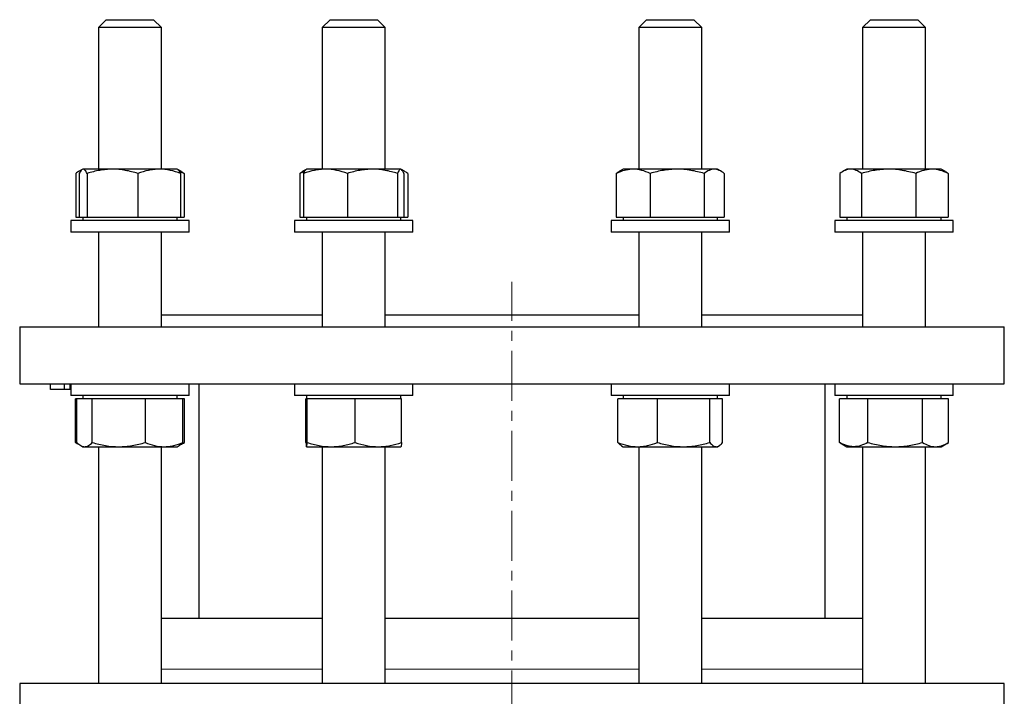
# Model space of a CAD drawing. Header units: millimetres. Extents: x 51 to 760, y 48 to 754.
# Tile 2 of 5: x 60 to 310, y 201 to 373. Entities that reach past the tile are written whole.
import ezdxf

# ---------------------------------------------------------------- set-up
doc = ezdxf.new("R2010")
doc.units = ezdxf.units.MM
doc.linetypes.add('CENTERX2', pattern=[20.32, 12.7, -2.54, 2.54, -2.54])
doc.layers.add('FORMAT', color=7, linetype='Continuous')

msp = doc.modelspace()

# ---------------------------------------------------------------- linework, layer by layer
at = {"color": 7, "linetype": 'Continuous', "lineweight": 25}
for p, q in [((82.39, 373.23), (80.39, 371.23)), ((82.39, 373.23), (89.39, 373.23)), ((89.39, 373.23), (94.39, 373.23)), ((96.39, 371.23), (94.39, 373.23)), ((139.21, 373.23), (137.21, 371.23)), ((139.21, 373.23), (150.1, 373.23)), ((150.1, 373.23), (151.21, 373.23)), ((153.21, 371.23), (151.21, 373.23)), ((219.58, 373.23), (217.58, 371.23)), ((219.58, 373.23), (231.58, 373.23)), ((233.58, 371.23), (231.58, 373.23)), ((276.4, 373.23), (274.4, 371.23)), ((276.4, 373.23), (288.4, 373.23)), ((290.4, 371.23), (288.4, 373.23)), ((80.39, 371.23), (80.39, 335.23)), ((89.72, 371.23), (80.39, 371.23)), ((96.39, 371.23), (89.72, 371.23)), ((96.39, 335.23), (96.39, 371.23)), ((137.21, 371.23), (137.21, 335.23)), ((151.73, 371.23), (137.21, 371.23)), ((153.21, 371.23), (151.73, 371.23)), ((153.21, 335.23), (153.21, 371.23)), ((217.58, 371.23), (217.58, 335.23)), ((233.58, 371.23), (217.58, 371.23)), ((233.58, 335.23), (233.58, 371.23)), ((274.4, 371.23), (274.4, 335.23)), ((290.4, 371.23), (274.4, 371.23)), ((290.4, 335.23), (290.4, 371.23)), ((76.25, 335.16), (75.32, 334.62)), ((76.39, 335.23), (76.26, 335.16)), ((76.51, 335.23), (76.39, 335.23)), ((83.96, 335.23), (76.51, 335.23)), ((95.83, 335.23), (83.96, 335.23)), ((100.39, 335.23), (95.83, 335.23)), ((100.52, 335.16), (100.39, 335.23)), ((101.46, 334.62), (100.52, 335.16)), ((133.13, 335.19), (132.3, 334.71)), ((133.21, 335.23), (133.13, 335.19)), ((138.05, 335.23), (133.21, 335.23)), ((149.97, 335.23), (138.05, 335.23)), ((157.13, 335.23), (149.97, 335.23)), ((157.21, 335.23), (157.13, 335.23)), ((157.3, 335.19), (157.21, 335.23)), ((158.13, 334.71), (157.32, 335.17)), ((213.58, 335.23), (212.66, 334.71)), ((216.16, 335.23), (213.58, 335.23)), ((227.31, 335.23), (216.16, 335.23)), ((236.73, 335.23), (227.31, 335.23)), ((237.58, 335.23), (236.73, 335.23)), ((238.49, 334.71), (237.58, 335.23)), ((270.4, 335.23), (269.33, 334.62)), ((271.38, 335.23), (270.4, 335.23)), ((281.01, 335.23), (271.38, 335.23)), ((292.03, 335.23), (281.01, 335.23)), ((294.4, 335.23), (292.03, 335.23)), ((295.47, 334.62), (294.4, 335.23)), ((74.62, 334.16), (74.62, 323.03)), ((75.51, 334.16), (75.51, 323.03)), ((77.52, 334.16), (77.52, 323.03)), ((90.39, 334.16), (90.39, 323.03)), ((101.26, 334.16), (101.26, 323.03)), ((102.15, 334.16), (102.15, 323.03)), ((131.5, 334.16), (131.5, 323.03)), ((132.49, 334.16), (132.49, 323.03)), ((143.6, 334.16), (143.6, 323.03)), ((156.33, 334.16), (156.33, 323.03)), ((157.94, 334.16), (157.94, 323.03)), ((158.92, 334.16), (158.92, 323.03)), ((211.87, 334.16), (211.87, 323.03)), ((220.46, 334.16), (220.46, 323.03)), ((234.17, 334.16), (234.17, 323.03)), ((239.29, 334.16), (239.29, 323.03)), ((268.64, 334.16), (268.64, 323.03)), ((274.13, 334.16), (274.13, 323.03)), ((287.89, 334.16), (287.89, 323.03)), ((296.16, 334.16), (296.16, 323.03)), ((74.62, 323.03), (75.51, 323.03)), ((75.51, 323.03), (76.51, 323.03)), ((76.39, 323.03), (76.39, 322.23)), ((76.51, 323.03), (77.52, 323.03)), ((77.52, 323.03), (83.96, 323.03)), ((83.96, 323.03), (90.39, 323.03)), ((90.39, 323.03), (95.83, 323.03)), ((95.83, 323.03), (101.26, 323.03)), ((100.39, 322.23), (100.39, 323.03)), ((101.26, 323.03), (102.15, 323.03)), ((131.5, 323.03), (132.49, 323.03)), ((132.49, 323.03), (138.05, 323.03)), ((133.21, 323.03), (133.21, 322.23)), ((138.05, 323.03), (143.6, 323.03)), ((143.6, 323.03), (149.97, 323.03)), ((149.97, 323.03), (156.33, 323.03)), ((156.33, 323.03), (157.13, 323.03)), ((157.13, 323.03), (157.94, 323.03)), ((157.21, 322.23), (157.21, 323.03)), ((157.94, 323.03), (158.92, 323.03)), ((211.87, 323.03), (216.16, 323.03)), ((213.58, 323.03), (213.58, 322.23)), ((216.16, 323.03), (220.46, 323.03)), ((220.46, 323.03), (227.31, 323.03)), ((227.31, 323.03), (234.17, 323.03)), ((234.17, 323.03), (236.73, 323.03)), ((236.73, 323.03), (239.29, 323.03)), ((237.58, 322.23), (237.58, 323.03)), ((268.64, 323.03), (271.38, 323.03)), ((270.4, 323.03), (270.4, 322.23)), ((271.38, 323.03), (274.13, 323.03)), ((274.13, 323.03), (281.01, 323.03)), ((281.01, 323.03), (287.89, 323.03)), ((287.89, 323.03), (292.03, 323.03)), ((292.03, 323.03), (296.16, 323.03)), ((294.4, 322.23), (294.4, 323.03)), ((73.39, 322.23), (73.39, 319.23)), ((103.39, 322.23), (73.39, 322.23)), ((103.39, 319.23), (103.39, 322.23)), ((130.21, 322.23), (130.21, 319.23)), ((160.21, 322.23), (130.21, 322.23)), ((160.21, 319.23), (160.21, 322.23)), ((210.58, 322.23), (210.58, 319.23)), ((240.58, 322.23), (210.58, 322.23)), ((240.58, 319.23), (240.58, 322.23)), ((267.4, 322.23), (267.4, 319.23)), ((297.4, 322.23), (267.4, 322.23)), ((297.4, 319.23), (297.4, 322.23)), ((103.39, 319.23), (73.39, 319.23)), ((80.39, 319.23), (80.39, 295.23)), ((96.39, 295.23), (96.39, 319.23)), ((160.21, 319.23), (130.21, 319.23)), ((137.21, 319.23), (137.21, 295.23)), ((153.21, 295.23), (153.21, 319.23)), ((240.58, 319.23), (210.58, 319.23)), ((217.58, 319.23), (217.58, 295.23)), ((233.58, 295.23), (233.58, 319.23)), ((297.4, 319.23), (267.4, 319.23)), ((274.4, 319.23), (274.4, 295.23)), ((290.4, 295.23), (290.4, 319.23)), ((96.39, 298.23), (137.21, 298.23)), ((153.21, 298.23), (217.58, 298.23)), ((233.58, 298.23), (274.4, 298.23)), ((60.39, 295.23), (60.39, 280.73)), ((60.39, 295.23), (310.39, 295.23)), ((310.39, 280.73), (310.39, 295.23)), ((60.39, 280.73), (310.39, 280.73)), ((68.25, 279.23), (68.25, 280.73)), ((71.81, 279.23), (71.81, 280.73)), ((73.18, 279.23), (73.18, 280.73)), ((73.39, 280.73), (73.39, 277.73)), ((103.39, 277.73), (103.39, 280.73)), ((105.89, 280.73), (105.89, 221.06)), ((130.21, 280.73), (130.21, 277.73)), ((160.21, 277.73), (160.21, 280.73)), ((210.58, 280.73), (210.58, 277.73)), ((240.58, 277.73), (240.58, 280.73)), ((264.89, 221.06), (264.89, 280.73)), ((267.4, 280.73), (267.4, 277.73)), ((297.4, 277.73), (297.4, 280.73)), ((71.81, 279.23), (68.25, 279.23)), ((73.18, 279.23), (71.81, 279.23)), ((73.39, 279.23), (73.18, 279.23)), ((103.39, 277.73), (73.39, 277.73)), ((76.39, 277.73), (76.39, 276.93)), ((100.39, 276.93), (100.39, 277.73)), ((160.21, 277.73), (130.21, 277.73)), ((133.21, 277.73), (133.21, 276.93)), ((157.21, 276.93), (157.21, 277.73)), ((240.58, 277.73), (210.58, 277.73)), ((213.58, 277.73), (213.58, 276.93)), ((237.58, 276.93), (237.58, 277.73)), ((297.4, 277.73), (267.4, 277.73)), ((270.4, 277.73), (270.4, 276.93)), ((294.4, 276.93), (294.4, 277.73)), ((74.53, 265.81), (74.53, 276.93)), ((74.92, 276.93), (74.53, 276.93)), ((74.92, 265.81), (74.92, 276.93)), ((76.87, 276.93), (74.92, 276.93)), ((78.83, 276.93), (76.87, 276.93)), ((78.83, 265.81), (78.83, 276.93)), ((85.56, 276.93), (78.83, 276.93)), ((92.3, 276.93), (85.56, 276.93)), ((92.3, 265.81), (92.3, 276.93)), ((97.07, 276.93), (92.3, 276.93)), ((101.85, 276.93), (97.07, 276.93)), ((101.85, 265.81), (101.85, 276.93)), ((102.24, 276.93), (101.85, 276.93)), ((102.24, 265.81), (102.24, 276.93)), ((133.05, 265.81), (133.05, 276.93)), ((133.22, 276.93), (133.05, 276.93)), ((133.38, 276.93), (133.22, 276.93)), ((133.38, 265.81), (133.38, 276.93)), ((139.47, 276.93), (133.38, 276.93)), ((145.55, 276.93), (139.47, 276.93)), ((145.55, 265.81), (145.55, 276.93)), ((151.46, 276.93), (145.55, 276.93)), ((157.38, 276.93), (151.46, 276.93)), ((157.38, 265.81), (157.38, 276.93)), ((212.28, 265.81), (212.28, 276.93)), ((217.3, 276.93), (212.28, 276.93)), ((222.31, 276.93), (217.3, 276.93)), ((222.31, 265.81), (222.31, 276.93)), ((228.96, 276.93), (222.31, 276.93)), ((235.61, 276.93), (228.96, 276.93)), ((235.61, 265.81), (235.61, 276.93)), ((237.24, 276.93), (235.61, 276.93)), ((238.87, 276.93), (237.24, 276.93)), ((238.87, 265.81), (238.87, 276.93)), ((268.55, 265.81), (268.55, 276.93)), ((272.16, 276.93), (268.55, 276.93)), ((275.77, 276.93), (272.16, 276.93)), ((275.77, 265.81), (275.77, 276.93)), ((282.69, 276.93), (275.77, 276.93)), ((289.62, 276.93), (282.69, 276.93)), ((289.62, 265.81), (289.62, 276.93)), ((292.94, 276.93), (289.62, 276.93)), ((296.25, 276.93), (292.94, 276.93)), ((296.25, 265.81), (296.25, 276.93)), ((74.72, 265.7), (74.53, 265.81)), ((74.72, 265.7), (75.88, 265.03)), ((75.88, 265.03), (76.39, 264.73)), ((100.39, 264.73), (100.89, 265.03)), ((100.89, 265.03), (102.06, 265.7)), ((268.73, 265.7), (268.55, 265.81)), ((268.73, 265.7), (270.4, 264.73)), ((294.4, 264.73), (296.07, 265.7)), ((76.39, 264.73), (76.87, 264.73)), ((76.87, 264.73), (85.56, 264.73)), ((80.39, 264.73), (80.39, 204.56)), ((85.56, 264.73), (97.07, 264.73)), ((96.39, 204.56), (96.39, 264.73)), ((97.07, 264.73), (100.39, 264.73)), ((133.22, 264.73), (139.47, 264.73)), ((137.21, 264.73), (137.21, 204.56)), ((139.47, 264.73), (151.46, 264.73)), ((151.46, 264.73), (157.21, 264.73)), ((153.21, 204.56), (153.21, 264.73)), ((213.23, 264.94), (213.58, 264.73)), ((213.58, 264.73), (217.3, 264.73)), ((217.3, 264.73), (228.96, 264.73)), ((217.58, 264.73), (217.58, 204.56)), ((228.96, 264.73), (237.24, 264.73)), ((233.58, 204.56), (233.58, 264.73)), ((237.24, 264.73), (237.58, 264.73)), ((237.58, 264.73), (237.93, 264.94)), ((270.4, 264.73), (272.16, 264.73)), ((272.16, 264.73), (282.69, 264.73)), ((274.4, 264.73), (274.4, 204.56)), ((282.69, 264.73), (292.94, 264.73)), ((290.4, 204.56), (290.4, 264.73)), ((292.94, 264.73), (294.4, 264.73)), ((137.21, 221.06), (96.39, 221.06)), ((217.58, 221.06), (153.21, 221.06)), ((274.4, 221.06), (233.58, 221.06)), ((60.39, 204.56), (60.39, 192.56)), ((310.39, 204.56), (60.39, 204.56)), ((310.39, 192.56), (310.39, 204.56))]:
    msp.add_line(p, q, dxfattribs=at)
at = {"color": 8, "linetype": 'Continuous', "lineweight": 18}
for p, q in [((96.39, 208.22), (137.21, 208.22)), ((153.21, 208.22), (217.58, 208.22)), ((233.58, 208.22), (274.4, 208.22))]:
    msp.add_line(p, q, dxfattribs=at)
at = {"color": 7, "linetype": 'Continuous', "lineweight": 25}
for points, knots in [([(76.51, 335.23), (76.43, 335.23), (76.34, 335.21), (76.17, 335.11), (76.09, 335.04), (75.84, 334.76), (75.67, 334.49), (75.51, 334.16)], [0, 0, 0, 0, 0.25, 0.25, 0.5, 0.5, 1, 1, 1, 1]), ([(77.52, 334.16), (77.35, 334.49), (77.19, 334.76), (76.85, 335.13), (76.68, 335.23), (76.51, 335.23)], [0, 0, 0, 0, 0.5, 0.5, 1, 1, 1, 1]), ([(83.96, 335.23), (83.41, 335.23), (82.86, 335.21), (81.78, 335.11), (81.24, 335.04), (79.63, 334.76), (78.57, 334.49), (77.52, 334.16)], [0, 0, 0, 0, 0.25, 0.25, 0.5, 0.5, 1, 1, 1, 1]), ([(90.39, 334.16), (89.34, 334.49), (88.28, 334.76), (86.14, 335.13), (85.05, 335.23), (83.96, 335.23)], [0, 0, 0, 0, 0.5, 0.5, 1, 1, 1, 1]), ([(95.83, 335.23), (95.37, 335.23), (94.9, 335.21), (93.99, 335.11), (93.53, 335.04), (92.18, 334.76), (91.28, 334.49), (90.39, 334.16)], [0, 0, 0, 0, 0.25, 0.25, 0.5, 0.5, 1, 1, 1, 1]), ([(101.26, 334.16), (100.38, 334.49), (99.48, 334.76), (97.67, 335.13), (96.76, 335.23), (95.83, 335.23)], [0, 0, 0, 0, 0.5, 0.5, 1, 1, 1, 1]), ([(100.52, 335.15), (100.56, 335.13), (100.66, 335.07), (100.82, 334.89), (100.99, 334.65), (101.14, 334.41), (101.22, 334.24), (101.26, 334.16)], [0, 0, 0, 0, 0.158372, 0.407677, 0.657009, 0.828434, 1, 1, 1, 1]), ([(138.05, 335.23), (137.58, 335.23), (137.11, 335.21), (136.16, 335.11), (135.69, 335.04), (134.3, 334.76), (133.39, 334.49), (132.49, 334.16)], [0, 0, 0, 0, 0.25, 0.25, 0.5, 0.5, 1, 1, 1, 1]), ([(132.49, 334.16), (132.53, 334.27), (132.62, 334.47), (132.75, 334.74), (132.88, 334.95), (133.01, 335.11), (133.09, 335.16), (133.13, 335.18)], [0, 0, 0, 0, 0.20631, 0.412678, 0.618939, 0.829096, 1, 1, 1, 1]), ([(143.6, 334.16), (142.7, 334.49), (141.77, 334.76), (139.92, 335.13), (138.99, 335.23), (138.05, 335.23)], [0, 0, 0, 0, 0.5, 0.5, 1, 1, 1, 1]), ([(149.97, 335.23), (149.43, 335.23), (148.88, 335.21), (147.81, 335.11), (147.28, 335.04), (145.69, 334.76), (144.64, 334.49), (143.6, 334.16)], [0, 0, 0, 0, 0.25, 0.25, 0.5, 0.5, 1, 1, 1, 1]), ([(156.33, 334.16), (155.29, 334.49), (154.24, 334.76), (152.12, 335.13), (151.05, 335.23), (149.97, 335.23)], [0, 0, 0, 0, 0.5, 0.5, 1, 1, 1, 1]), ([(157.13, 335.23), (157.06, 335.23), (156.99, 335.21), (156.86, 335.11), (156.79, 335.04), (156.59, 334.76), (156.46, 334.49), (156.33, 334.16)], [0, 0, 0, 0, 0.25, 0.25, 0.5, 0.5, 1, 1, 1, 1]), ([(157.94, 334.16), (157.8, 334.49), (157.67, 334.76), (157.4, 335.13), (157.27, 335.23), (157.13, 335.23)], [0, 0, 0, 0, 0.5, 0.5, 1, 1, 1, 1]), ([(158.92, 334.16), (158.79, 334.27), (158.51, 334.48), (158.09, 334.73), (157.75, 334.92), (157.55, 334.99), (157.48, 335.01)], [0, 0, 0, 0, 0.29085, 0.581783, 0.872564, 1, 1, 1, 1]), ([(216.16, 335.23), (215.8, 335.23), (215.43, 335.21), (214.71, 335.11), (214.35, 335.04), (213.27, 334.76), (212.57, 334.49), (211.87, 334.16)], [0, 0, 0, 0, 0.25, 0.25, 0.5, 0.5, 1, 1, 1, 1]), ([(220.46, 334.16), (219.76, 334.49), (219.05, 334.76), (217.62, 335.13), (216.89, 335.23), (216.16, 335.23)], [0, 0, 0, 0, 0.5, 0.5, 1, 1, 1, 1]), ([(227.31, 335.23), (226.74, 335.23), (226.15, 335.21), (224.99, 335.11), (224.41, 335.04), (222.69, 334.76), (221.57, 334.49), (220.46, 334.16)], [0, 0, 0, 0, 0.25, 0.25, 0.5, 0.5, 1, 1, 1, 1]), ([(234.17, 334.16), (233.06, 334.49), (231.91, 334.76), (229.62, 335.13), (228.47, 335.23), (227.31, 335.23)], [0, 0, 0, 0, 0.5, 0.5, 1, 1, 1, 1]), ([(236.73, 335.23), (236.51, 335.23), (236.29, 335.21), (235.86, 335.11), (235.65, 335.04), (235.01, 334.76), (234.59, 334.49), (234.17, 334.16)], [0, 0, 0, 0, 0.25, 0.25, 0.5, 0.5, 1, 1, 1, 1]), ([(239.29, 334.16), (238.87, 334.49), (238.45, 334.76), (237.59, 335.13), (237.16, 335.23), (236.73, 335.23)], [0, 0, 0, 0, 0.5, 0.5, 1, 1, 1, 1]), ([(271.38, 335.23), (271.15, 335.23), (270.92, 335.21), (270.45, 335.11), (270.22, 335.04), (269.54, 334.76), (269.09, 334.49), (268.64, 334.16)], [0, 0, 0, 0, 0.25, 0.25, 0.5, 0.5, 1, 1, 1, 1]), ([(274.13, 334.16), (273.68, 334.49), (273.23, 334.76), (272.31, 335.13), (271.85, 335.23), (271.38, 335.23)], [0, 0, 0, 0, 0.5, 0.5, 1, 1, 1, 1]), ([(281.01, 335.23), (280.42, 335.23), (279.84, 335.21), (278.68, 335.11), (278.1, 335.04), (276.38, 334.76), (275.25, 334.49), (274.13, 334.16)], [0, 0, 0, 0, 0.25, 0.25, 0.5, 0.5, 1, 1, 1, 1]), ([(287.89, 334.16), (286.76, 334.49), (285.63, 334.76), (283.34, 335.13), (282.18, 335.23), (281.01, 335.23)], [0, 0, 0, 0, 0.5, 0.5, 1, 1, 1, 1]), ([(292.03, 335.23), (291.68, 335.23), (291.33, 335.21), (290.62, 335.11), (290.27, 335.04), (289.24, 334.76), (288.56, 334.49), (287.89, 334.16)], [0, 0, 0, 0, 0.25, 0.25, 0.5, 0.5, 1, 1, 1, 1]), ([(296.16, 334.16), (295.49, 334.49), (294.8, 334.76), (293.42, 335.13), (292.73, 335.23), (292.03, 335.23)], [0, 0, 0, 0, 0.5, 0.5, 1, 1, 1, 1]), ([(76.02, 334.96), (75.98, 334.94), (75.79, 334.87), (75.47, 334.71), (75.04, 334.46), (74.76, 334.26), (74.62, 334.16)], [0, 0, 0, 0, 0.0876151, 0.3916771, 0.695877, 1, 1, 1, 1]), ([(102.15, 334.16), (101.9, 334.28), (101.52, 334.46), (101.13, 334.6), (100.98, 334.66)], [0, 0, 0, 0, 0.635837, 1, 1, 1, 1]), ([(101.46, 334.61), (101.55, 334.56), (101.78, 334.43), (102.01, 334.26), (102.15, 334.16)], [0, 0, 0, 0, 0.392236, 1, 1, 1, 1]), ([(131.5, 334.16), (131.64, 334.27), (131.9, 334.47), (132.17, 334.63), (132.3, 334.71)], [0, 0, 0, 0, 0.521308, 1, 1, 1, 1]), ([(132.72, 334.66), (132.53, 334.59), (132.12, 334.44), (131.72, 334.26), (131.5, 334.16)], [0, 0, 0, 0, 0.456018, 1, 1, 1, 1]), ([(211.87, 334.16), (212, 334.27), (212.27, 334.47), (212.54, 334.63), (212.66, 334.71)], [0, 0, 0, 0, 0.521308, 1, 1, 1, 1]), ([(295.47, 334.61), (295.56, 334.56), (295.79, 334.43), (296.02, 334.26), (296.16, 334.16)], [0, 0, 0, 0, 0.392236, 1, 1, 1, 1]), ([(74.53, 265.81), (74.69, 265.72), (74.97, 265.57), (75.25, 265.44), (75.39, 265.38)], [0, 0, 0, 0, 0.534274, 1, 1, 1, 1]), ([(74.92, 265.81), (75.24, 265.48), (75.56, 265.21), (76.21, 264.84), (76.54, 264.73), (76.87, 264.73)], [0, 0, 0, 0, 0.5, 0.5, 1, 1, 1, 1]), ([(76.87, 264.73), (77.04, 264.73), (77.21, 264.76), (77.54, 264.86), (77.7, 264.93), (78.19, 265.21), (78.51, 265.48), (78.83, 265.81)], [0, 0, 0, 0, 0.25, 0.25, 0.5, 0.5, 1, 1, 1, 1]), ([(78.83, 265.81), (79.92, 265.48), (81.05, 265.21), (83.29, 264.84), (84.42, 264.73), (85.56, 264.73)], [0, 0, 0, 0, 0.5, 0.5, 1, 1, 1, 1]), ([(85.56, 264.73), (86.13, 264.73), (86.7, 264.76), (87.85, 264.86), (88.42, 264.93), (90.1, 265.21), (91.21, 265.48), (92.3, 265.81)], [0, 0, 0, 0, 0.25, 0.25, 0.5, 0.5, 1, 1, 1, 1]), ([(92.3, 265.81), (93.08, 265.48), (93.86, 265.21), (95.46, 264.84), (96.26, 264.73), (97.07, 264.73)], [0, 0, 0, 0, 0.5, 0.5, 1, 1, 1, 1]), ([(97.07, 264.73), (97.48, 264.73), (97.89, 264.76), (98.69, 264.86), (99.09, 264.93), (100.29, 265.21), (101.07, 265.48), (101.85, 265.81)], [0, 0, 0, 0, 0.25, 0.25, 0.5, 0.5, 1, 1, 1, 1]), ([(101.85, 265.81), (101.75, 265.7), (101.54, 265.49), (101.22, 265.24), (101, 265.08), (100.9, 265.03), (100.89, 265.03)], [0, 0, 0, 0, 0.3327193, 0.6655329, 0.998173, 1, 1, 1, 1]), ([(101.3, 265.31), (101.44, 265.37), (101.76, 265.52), (102.07, 265.71), (102.24, 265.81)], [0, 0, 0, 0, 0.458525, 1, 1, 1, 1]), ([(133.05, 265.81), (133.08, 265.48), (133.1, 265.21), (133.16, 264.84), (133.19, 264.73), (133.22, 264.73)], [0, 0, 0, 0, 0.5, 0.5, 1, 1, 1, 1]), ([(133.22, 264.73), (133.23, 264.73), (133.24, 264.76), (133.27, 264.86), (133.29, 264.93), (133.33, 265.21), (133.36, 265.48), (133.38, 265.81)], [0, 0, 0, 0, 0.25, 0.25, 0.5, 0.5, 1, 1, 1, 1]), ([(133.38, 265.81), (134.38, 265.48), (135.38, 265.21), (137.41, 264.84), (138.43, 264.73), (139.47, 264.73)], [0, 0, 0, 0, 0.5, 0.5, 1, 1, 1, 1]), ([(139.47, 264.73), (139.98, 264.73), (140.5, 264.76), (141.53, 264.86), (142.03, 264.93), (143.55, 265.21), (144.55, 265.48), (145.55, 265.81)], [0, 0, 0, 0, 0.25, 0.25, 0.5, 0.5, 1, 1, 1, 1]), ([(145.55, 265.81), (146.51, 265.48), (147.49, 265.21), (149.47, 264.84), (150.46, 264.73), (151.46, 264.73)], [0, 0, 0, 0, 0.5, 0.5, 1, 1, 1, 1]), ([(151.46, 264.73), (151.96, 264.73), (152.46, 264.76), (153.47, 264.86), (153.97, 264.93), (155.45, 265.21), (156.42, 265.48), (157.38, 265.81)], [0, 0, 0, 0, 0.25, 0.25, 0.5, 0.5, 1, 1, 1, 1]), ([(157.38, 265.81), (157.35, 265.48), (157.32, 265.21), (157.27, 264.84), (157.24, 264.73), (157.21, 264.73)], [0, 0, 0, 0, 0.5, 0.5, 1, 1, 1, 1]), ([(212.28, 265.81), (213.1, 265.48), (213.93, 265.21), (215.6, 264.84), (216.44, 264.73), (217.3, 264.73)], [0, 0, 0, 0, 0.5, 0.5, 1, 1, 1, 1]), ([(213.23, 264.94), (213.15, 264.99), (212.97, 265.09), (212.73, 265.32), (212.49, 265.56), (212.35, 265.72), (212.28, 265.81)], [0, 0, 0, 0, 0.241171, 0.560592, 0.780206, 1, 1, 1, 1]), ([(217.3, 264.73), (217.72, 264.73), (218.15, 264.76), (219, 264.86), (219.42, 264.93), (220.67, 265.21), (221.5, 265.48), (222.31, 265.81)], [0, 0, 0, 0, 0.25, 0.25, 0.5, 0.5, 1, 1, 1, 1]), ([(222.31, 265.81), (223.4, 265.48), (224.5, 265.21), (226.71, 264.84), (227.83, 264.73), (228.96, 264.73)], [0, 0, 0, 0, 0.5, 0.5, 1, 1, 1, 1]), ([(228.96, 264.73), (229.52, 264.73), (230.09, 264.76), (231.21, 264.86), (231.77, 264.93), (233.43, 265.21), (234.52, 265.48), (235.61, 265.81)], [0, 0, 0, 0, 0.25, 0.25, 0.5, 0.5, 1, 1, 1, 1]), ([(235.61, 265.81), (235.87, 265.48), (236.14, 265.21), (236.69, 264.84), (236.96, 264.73), (237.24, 264.73)], [0, 0, 0, 0, 0.5, 0.5, 1, 1, 1, 1]), ([(237.24, 264.73), (237.38, 264.73), (237.52, 264.76), (237.79, 264.86), (237.93, 264.93), (238.34, 265.21), (238.61, 265.48), (238.87, 265.81)], [0, 0, 0, 0, 0.25, 0.25, 0.5, 0.5, 1, 1, 1, 1]), ([(272.16, 264.73), (271.85, 264.73), (271.55, 264.76), (270.93, 264.86), (270.63, 264.93), (269.72, 265.21), (269.13, 265.48), (268.55, 265.81)], [0, 0, 0, 0, 0.25, 0.25, 0.5, 0.5, 1, 1, 1, 1]), ([(275.77, 265.81), (275.18, 265.48), (274.58, 265.21), (273.37, 264.84), (272.77, 264.73), (272.16, 264.73)], [0, 0, 0, 0, 0.5, 0.5, 1, 1, 1, 1]), ([(275.77, 265.81), (276.9, 265.48), (278.04, 265.21), (280.35, 264.84), (281.51, 264.73), (282.69, 264.73)], [0, 0, 0, 0, 0.5, 0.5, 1, 1, 1, 1]), ([(282.69, 264.73), (283.28, 264.73), (283.87, 264.76), (285.04, 264.86), (285.62, 264.93), (287.35, 265.21), (288.49, 265.48), (289.62, 265.81)], [0, 0, 0, 0, 0.25, 0.25, 0.5, 0.5, 1, 1, 1, 1]), ([(289.62, 265.81), (290.16, 265.48), (290.71, 265.21), (291.81, 264.84), (292.37, 264.73), (292.94, 264.73)], [0, 0, 0, 0, 0.5, 0.5, 1, 1, 1, 1]), ([(292.94, 264.73), (293.22, 264.73), (293.5, 264.76), (294.06, 264.86), (294.34, 264.93), (295.17, 265.21), (295.71, 265.48), (296.25, 265.81)], [0, 0, 0, 0, 0.25, 0.25, 0.5, 0.5, 1, 1, 1, 1])]:
    msp.add_open_spline(points, degree=3, knots=knots, dxfattribs=at)
at = {"layer": 'FORMAT', "linetype": 'CENTERX2', "lineweight": 18}
msp.add_line((185.39, 113.86), (185.39, 306.63), dxfattribs=at)

doc.saveas('drawing.dxf')
